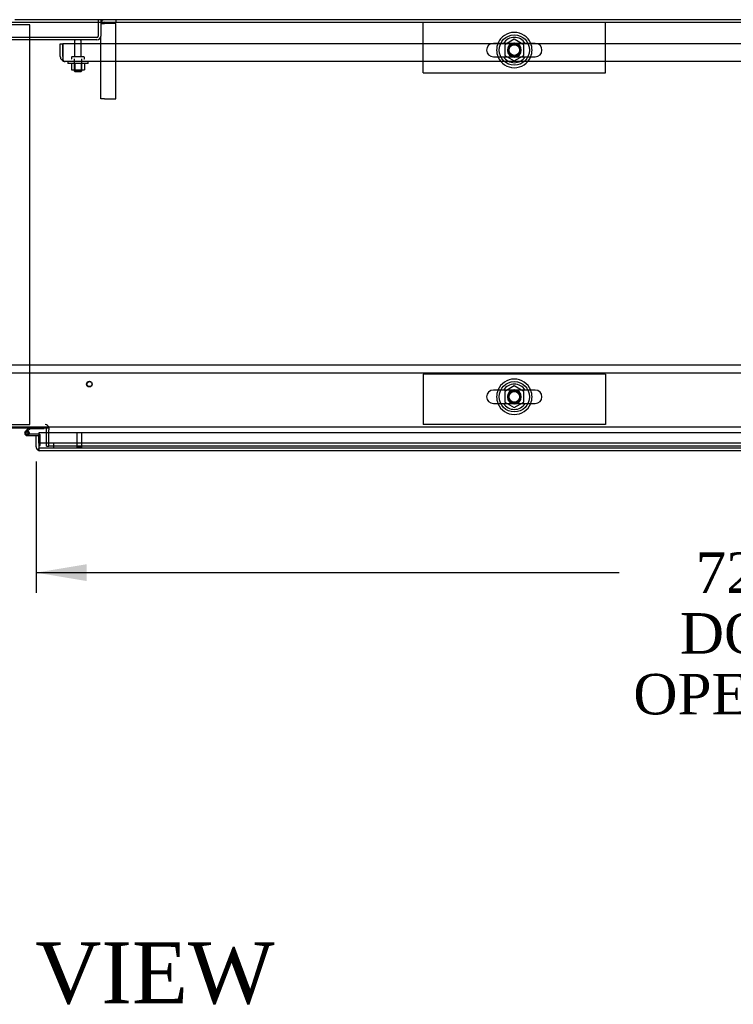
# Model space of a CAD drawing. Header units: inches. Extents: x 2 to 538, y -2 to 358.
# Tile 26 of 40: x 170 to 205, y 232 to 281. Entities that reach past the tile are written whole.
import ezdxf
from ezdxf.enums import TextEntityAlignment as Align
from ezdxf.lldxf.tags import DXFTag

# ---------------------------------------------------------------- set-up
doc = ezdxf.new("R2010")
doc.units = ezdxf.units.IN
doc.header["$MEASUREMENT"] = 0
for name, color, linetype in [('COM40146', 7, 'Continuous'), ('COM40430', 7, 'Continuous'), ('COM52839', 7, 'Continuous'), ('COM52840', 7, 'Continuous'), ('COM52841', 7, 'Continuous'), ('COM52847', 7, 'Continuous'), ('COM53520', 7, 'Continuous'), ('COM54578-80', 7, 'Continuous'), ('COM70334', 7, 'Continuous'), ('COM71127-2', 7, 'Continuous'), ('COM71131-2', 7, 'Continuous'), ('Default', 7, 'Continuous'), ('GSK11033', 7, 'Continuous'), ('NTS166105', 7, 'Continuous'), ('NTS166905', 7, 'Continuous'), ('SCS00680', 7, 'Continuous'), ('STD21878', 7, 'Continuous'), ('STD26094', 7, 'Continuous'), ('WAF25059', 7, 'Continuous'), ('WAF25362', 7, 'Continuous'), ('WAM254785', 7, 'Continuous')]:
    doc.layers.add(name, color=color, linetype=linetype)
doc.styles.add('SEACAD_Times_New_Roman', font='times.ttf')
tags = doc.linetypes.add('HIDDEN2', pattern=[0.1875, 0.125, -0.0625]).pattern_tags.tags
tags[6:7] = [DXFTag(74, 4), DXFTag(75, 0), DXFTag(340, '0'), DXFTag(46, 0.0), DXFTag(50, 0.0), DXFTag(44, 0.0), DXFTag(45, 0.0)]
tags[4:5] = [DXFTag(74, 4), DXFTag(75, 0), DXFTag(340, '0'), DXFTag(46, 0.0), DXFTag(50, 0.0), DXFTag(44, 0.0), DXFTag(45, 0.0)]
doc.dimstyles.new('HAMMOND_(STH_-_540x360)', dxfattribs={"dimtxt": 2, "dimasz": 2.5, "dimexe": 1, "dimexo": 1, "dimgap": 0.5, "dimtad": 0, "dimtih": 1, "dimtoh": 1, "dimzin": 0, "dimdsep": 46, "dimtxsty": 'SEACAD_Times_New_Roman', "dimblk1": '_SE_FILLED', "dimblk2": '_SE_FILLED', "dimsah": 1, "dimcen": 1, "dimadec": 0, "dimazin": 0, "dimtfac": 0.8, "dimtofl": 0, "dimtmove": 0, "dimatfit": 3, "dimfxl": 1, "dimtolj": 1, "dimtzin": 0, "dimarcsym": 0})

# ---------------------------------------------------------------- blocks, each defined once
blk = doc.blocks.new('SE')
at = {"layer": 'COM40146', "color": 7, "linetype": 'HIDDEN2'}
for p, q in [((172.153, 279.831), (172.278, 279.831)), ((172.153, 279.206), (172.153, 279.831)), ((242.028, 279.831), (172.278, 279.831)), ((172.278, 279.831), (172.278, 279.206)), ((172.278, 279.206), (172.278, 279.831)), ((172.278, 279.206), (172.278, 279.206)), ((172.278, 279.206), (172.278, 279.028)), ((172.278, 279.206), (172.278, 279.079)), ((172.278, 279.079), (172.228, 279.028)), ((241.903, 278.956), (172.403, 278.956)), ((172.403, 278.956), (172.403, 278.956)), ((172.403, 278.956), (172.403, 278.956))]:
    blk.add_line(p, q, dxfattribs=at)
for start, end in [(180, 225.4399), (225.4399, 269.8781), (269.9564, 270)]:
    blk.add_arc((172.403, 279.206), 0.25, start, end, dxfattribs=at)
blk.add_open_spline([(172.278, 279.028), (172.299, 279.005), (172.32, 278.987), (172.362, 278.963), (172.382, 278.956), (172.403, 278.956)], degree=3, knots=[0, 0, 0, 0, 0.5, 0.5, 1, 1, 1, 1], dxfattribs=at)
at = {"layer": 'COM40430', "color": 7, "linetype": 'HIDDEN2'}
for p, q in [((174.153, 280.833), (174.338, 280.833)), ((174.903, 280.833), (174.338, 280.833)), ((174.903, 281.018), (174.903, 280.893)), ((174.903, 277.112), (174.903, 280.833)), ((174.153, 277.112), (174.153, 280.203)), ((174.338, 277.112), (174.153, 277.112)), ((174.338, 277.112), (174.903, 277.112))]:
    blk.add_line(p, q, dxfattribs=at)
for radius in [0.185, 0.06]:
    blk.add_arc((174.338, 280.833), radius, 90, 180, dxfattribs=at)
at = {"layer": 'COM52839', "color": 7, "linetype": 'Continuous'}
blk.add_line((171.466, 260.606), (171.466, 260.833), dxfattribs=at)
at = {"layer": 'COM52839', "color": 7, "linetype": 'HIDDEN2'}
for q in [(171.466, 260.606), (171.591, 259.956)]:
    blk.add_line((171.466, 259.956), q, dxfattribs=at)
for radius, start in [(0.185, 7.1503), (0.06, 22.5687)]:
    blk.add_arc((171.406, 260.833), radius, start, 90, dxfattribs=at)
at = {"layer": 'COM52839', "color": 7, "linetype": 'Continuous'}
for radius, end in [(0.06, 22.5687), (0.185, 7.1503)]:
    blk.add_arc((171.406, 260.833), radius, 0, end, dxfattribs=at)
at = {"layer": 'COM52840', "color": 7, "linetype": 'HIDDEN2'}
for p, q in [((190.091, 278.393), (190.091, 280.893)), ((199.091, 278.393), (199.091, 280.893)), ((190.091, 278.393), (199.091, 278.393)), ((190.091, 263.518), (190.091, 261.018)), ((199.091, 263.518), (190.091, 263.518)), ((199.091, 263.518), (199.091, 261.018)), ((199.091, 261.018), (190.091, 261.018))]:
    blk.add_line(p, q, dxfattribs=at)
at = {"layer": 'COM52841', "color": 7, "linetype": 'HIDDEN2'}
for p, q in [((174.028, 281.018), (174.028, 280.203)), ((174.153, 281.018), (174.153, 280.203)), ((173.968, 280.143), (165.338, 280.143)), ((173.968, 280.018), (165.338, 280.018))]:
    blk.add_line(p, q, dxfattribs=at)
for radius in [0.06, 0.185]:
    blk.add_arc((173.968, 280.203), radius, 270, 0, dxfattribs=at)
at = {"layer": 'COM52847', "color": 7, "linetype": 'Continuous'}
for p, q in [((170.966, 260.478), (171.091, 260.478)), ((170.966, 259.916), (170.966, 260.478)), ((206.656, 260.606), (171.091, 260.606)), ((171.091, 260.606), (171.091, 259.916)), ((171.091, 260.106), (171.091, 260.478)), ((171.091, 259.834), (171.041, 259.767)), ((171.091, 259.916), (171.091, 259.916)), ((171.091, 259.916), (171.091, 259.767)), ((171.091, 259.916), (171.091, 259.834)), ((171.15, 259.731), (171.151, 259.731)), ((206.656, 259.731), (171.151, 259.731)), ((171.151, 259.731), (171.151, 259.731)), ((171.151, 259.731), (171.151, 259.731))]:
    blk.add_line(p, q, dxfattribs=at)
for start, end in [(180, 233.806), (233.806, 269.8792), (269.9411, 270)]:
    blk.add_arc((171.151, 259.916), 0.185, start, end, dxfattribs=at)
blk.add_open_spline([(171.091, 259.767), (171.101, 259.755), (171.111, 259.747), (171.126, 259.737), (171.131, 259.735), (171.141, 259.732), (171.146, 259.731), (171.151, 259.731)], degree=3, knots=[0, 0, 0, 0, 0.5, 0.5, 0.75, 0.75, 1, 1, 1, 1], dxfattribs=at)
at = {"layer": 'COM53520', "color": 7, "linetype": 'HIDDEN2'}
for p, q in [((240.966, 263.956), (134.966, 263.956)), ((134.966, 263.581), (240.966, 263.581))]:
    blk.add_line(p, q, dxfattribs=at)
at = {"layer": 'COM54578-80', "color": 7, "linetype": 'Continuous'}
for p, q in [((170.476, 260.726), (170.432, 260.682)), ((170.643, 260.893), (170.476, 260.726)), ((170.545, 260.707), (170.559, 260.721)), ((170.559, 260.721), (170.669, 260.831)), ((170.669, 260.831), (171.363, 260.831)), ((171.363, 260.831), (171.363, 260.893)), ((170.448, 260.608), (170.448, 260.583)), ((170.523, 260.658), (170.498, 260.658)), ((170.498, 260.533), (170.523, 260.533)), ((170.511, 260.478), (170.966, 260.478)), ((171.091, 260.54), (170.55, 260.54)), ((170.573, 260.583), (170.573, 260.608)), ((170.573, 260.59), (170.627, 260.585))]:
    blk.add_line(p, q, dxfattribs=at)
at = {"layer": 'COM54578-80', "color": 7, "linetype": 'HIDDEN2'}
for p, q in [((170.475, 260.637), (170.545, 260.707)), ((170.55, 260.54), (170.511, 260.54)), ((170.628, 260.595), (170.566, 260.595)), ((170.566, 260.59), (170.573, 260.59)), ((171.128, 260.54), (171.091, 260.54)), ((171.153, 259.991), (171.153, 260.515)), ((171.091, 259.991), (171.153, 259.991))]:
    blk.add_line(p, q, dxfattribs=at)
at = {"layer": 'COM54578-80', "color": 7, "linetype": 'Continuous'}
for centre, radius, start, end in [((170.511, 260.595), 0.117, 354.7841, 270), ((170.511, 260.595), 0.135, 68.9858, 104.9706), ((170.498, 260.608), 0.05, 90, 180), ((170.498, 260.583), 0.05, 180, 270), ((170.523, 260.608), 0.05, 0, 90), ((170.523, 260.583), 0.05, 270, 0), ((170.511, 260.595), 0.117, 331.9602, 354.7841)]:
    blk.add_arc(centre, radius, start, end, dxfattribs=at)
at = {"layer": 'COM54578-80', "color": 7, "linetype": 'HIDDEN2'}
for centre, radius, start, end in [((170.511, 260.595), 0.055, 354.7841, 270), ((170.511, 260.595), 0.055, 270, 354.7841), ((170.511, 260.595), 0.117, 270, 331.9602), ((171.128, 260.515), 0.025, 0, 90)]:
    blk.add_arc(centre, radius, start, end, dxfattribs=at)
at = {"layer": 'COM70334', "color": 7, "linetype": 'HIDDEN2'}
for p, q in [((170.653, 280.768), (168.653, 280.768)), ((170.653, 261.018), (170.653, 280.768)), ((169.653, 261.018), (170.653, 261.018))]:
    blk.add_line(p, q, dxfattribs=at)
at = {"layer": 'COM71127-2', "color": 7, "linetype": 'Continuous'}
blk.add_line((228.403, 281.018), (169.903, 281.018), dxfattribs=at)
at = {"layer": 'COM71131-2', "color": 7, "linetype": 'Continuous'}
for p, q in [((169.653, 280.893), (244.091, 280.893)), ((242.341, 260.893), (169.653, 260.893)), ((169.653, 260.856), (170.606, 260.856)), ((171.363, 260.856), (171.591, 260.856)), ((171.591, 260.856), (171.591, 260.768)), ((171.591, 260.606), (171.591, 260.768))]:
    blk.add_line(p, q, dxfattribs=at)
at = {"layer": 'COM71131-2', "color": 7, "linetype": 'HIDDEN2'}
for p, q in [((170.606, 260.856), (171.363, 260.856)), ((171.591, 259.956), (171.591, 260.606)), ((242.341, 259.956), (171.591, 259.956))]:
    blk.add_line(p, q, dxfattribs=at)
for centre, start, end in [((194.591, 279.518), 0, 264.2997), ((194.591, 279.518), 273.4503, 0), ((194.591, 262.393), 0, 264.2997), ((194.591, 262.393), 273.4503, 0)]:
    blk.add_arc(centre, 0.344, start, end, dxfattribs=at)
at = {"layer": 'GSK11033', "color": 7, "linetype": 'HIDDEN2'}
for p, q in [((206.656, 260.106), (171.091, 260.106)), ((206.656, 259.856), (171.091, 259.856)), ((171.841, 259.856), (171.841, 260.106))]:
    blk.add_line(p, q, dxfattribs=at)
at = {"layer": 'GSK11033', "color": 7, "linetype": 'Continuous'}
for p, q in [((171.091, 260.106), (171.091, 260.106)), ((171.091, 260.106), (171.091, 259.856)), ((171.091, 259.856), (171.091, 259.856))]:
    blk.add_line(p, q, dxfattribs=at)
at = {"layer": 'NTS166105', "color": 7, "linetype": 'HIDDEN2'}
for p, q in [((172.712, 278.86), (172.712, 278.54)), ((172.874, 278.86), (172.874, 278.54)), ((173.183, 278.86), (173.183, 278.54)), ((173.344, 278.86), (173.344, 278.54)), ((172.712, 278.54), (172.874, 278.54)), ((172.874, 278.54), (173.183, 278.54)), ((173.183, 278.54), (173.344, 278.54))]:
    blk.add_line(p, q, dxfattribs=at)
at = {"layer": 'NTS166905', "color": 7, "linetype": 'HIDDEN2'}
for p, q in [((194.586, 280.056), (194.126, 279.781)), ((194.126, 279.781), (194.126, 279.255)), ((195.056, 279.781), (194.586, 280.056)), ((195.056, 279.255), (195.056, 279.781)), ((194.126, 279.255), (194.591, 278.983)), ((194.591, 278.983), (195.056, 279.255)), ((194.586, 262.931), (194.126, 262.656)), ((194.126, 262.656), (194.126, 262.13)), ((195.056, 262.656), (194.586, 262.931)), ((195.056, 262.13), (195.056, 262.656)), ((194.126, 262.13), (194.591, 261.858)), ((194.591, 261.858), (195.056, 262.13))]:
    blk.add_line(p, q, dxfattribs=at)
for centre in [(194.591, 279.518), (194.591, 262.393)]:
    blk.add_circle(centre, 0.263, dxfattribs=at)
at = {"layer": 'SCS00680', "color": 7, "linetype": 'Continuous'}
for p, q in [((195.626, 279.85), (193.555, 279.85)), ((193.555, 279.187), (195.626, 279.187)), ((195.626, 262.725), (193.555, 262.725)), ((193.555, 262.062), (195.626, 262.062))]:
    blk.add_line(p, q, dxfattribs=at)
for centre, radius, start, end in [((194.591, 279.518), 0.625, 32.0055, 147.9945), ((193.555, 279.518), 0.331, 90, 270), ((195.626, 279.518), 0.331, 270, 90), ((194.591, 279.518), 0.625, 212.0055, 327.9945), ((193.555, 262.393), 0.331, 90, 270), ((194.591, 262.393), 0.625, 32.0055, 147.9945), ((195.626, 262.393), 0.331, 270, 90), ((194.591, 262.393), 0.625, 212.0055, 327.9945)]:
    blk.add_arc(centre, radius, start, end, dxfattribs=at)
for points in [[(194.381, 279.852), (194.384, 279.852), (194.386, 279.852), (194.418, 279.856), (194.447, 279.857), (194.508, 279.857), (194.54, 279.857), (194.591, 279.856), (194.61, 279.856), (194.629, 279.857)], [(194.381, 262.727), (194.384, 262.727), (194.386, 262.727), (194.418, 262.731), (194.447, 262.732), (194.508, 262.732), (194.54, 262.732), (194.591, 262.731), (194.61, 262.731), (194.629, 262.732)]]:
    blk.add_open_spline(points, degree=3, knots=[0.74722968, 0.74722968, 0.74722968, 0.74722968, 0.75, 0.75, 0.78125, 0.78125, 0.8125, 0.8125, 0.83073551, 0.83073551, 0.83073551, 0.83073551], dxfattribs=at)
at = {"layer": 'STD21878', "color": 7, "linetype": 'HIDDEN2'}
for p, q in [((172.966, 260.606), (172.966, 259.888)), ((173.216, 259.888), (173.216, 260.606)), ((173.231, 259.888), (172.95, 259.888)), ((172.95, 259.888), (172.95, 259.856)), ((173.231, 259.856), (173.231, 259.888))]:
    blk.add_line(p, q, dxfattribs=at)
for radius in [0.141, 0.125]:
    blk.add_circle((173.591, 263.018), radius, dxfattribs=at)
at = {"layer": 'STD26094', "color": 7, "linetype": 'HIDDEN2'}
for p, q in [((172.863, 279.958), (172.863, 279.181)), ((173.193, 279.181), (173.193, 279.958)), ((172.703, 279.151), (172.703, 279.111)), ((173.323, 279.181), (172.733, 279.181)), ((173.353, 279.111), (173.353, 279.151)), ((172.841, 279.081), (172.841, 278.494)), ((173.216, 278.494), (173.216, 279.081)), ((173.216, 278.494), (172.841, 278.494)), ((172.841, 278.494), (172.878, 278.456)), ((172.878, 278.456), (173.178, 278.456)), ((173.178, 278.456), (173.216, 278.494))]:
    blk.add_line(p, q, dxfattribs=at)
for centre, radius, start, end in [((172.923, 279.958), 0.06, 90, 180), ((173.133, 279.958), 0.06, 0, 90), ((172.733, 279.151), 0.03, 90, 180), ((173.323, 279.151), 0.03, 0, 90), ((172.733, 279.111), 0.03, 180, 270), ((173.323, 279.111), 0.03, 270, 0)]:
    blk.add_arc(centre, radius, start, end, dxfattribs=at)
at = {"layer": 'WAF25059', "color": 7, "linetype": 'HIDDEN2'}
for p, q in [((172.528, 278.956), (172.528, 278.86)), ((173.528, 278.86), (172.528, 278.86)), ((173.528, 278.86), (173.528, 278.956))]:
    blk.add_line(p, q, dxfattribs=at)
at = {"layer": 'WAF25362', "color": 7, "linetype": 'Continuous'}
for centre, start, end in [((194.591, 279.518), 22.2452, 157.7548), ((194.591, 279.518), 202.2452, 337.7548), ((194.591, 262.393), 22.2452, 157.7548), ((194.591, 262.393), 202.2452, 337.7548)]:
    blk.add_arc(centre, 0.875, start, end, dxfattribs=at)
at = {"layer": 'WAF25362', "color": 7, "linetype": 'HIDDEN2'}
for centre, radius, start, end in [((194.591, 279.518), 0.875, 157.7548, 202.2452), ((194.591, 279.518), 0.344, 95.4262, 269.625), ((194.591, 279.518), 0.344, 0, 86.7443), ((194.591, 279.518), 0.875, 0, 22.2452), ((194.591, 279.518), 0.344, 277.5578, 0), ((194.591, 279.518), 0.875, 337.7548, 0), ((194.591, 262.393), 0.875, 157.7548, 202.2452), ((194.591, 262.393), 0.344, 95.4262, 269.625), ((194.591, 262.393), 0.344, 0, 86.7443), ((194.591, 262.393), 0.875, 0, 22.2452), ((194.591, 262.393), 0.344, 277.5578, 0), ((194.591, 262.393), 0.875, 337.7548, 0)]:
    blk.add_arc(centre, radius, start, end, dxfattribs=at)
at = {"layer": 'WAM254785', "color": 7, "linetype": 'HIDDEN2'}
for centre, radius in [((194.591, 279.518), 0.75), ((194.591, 279.518), 0.312), ((194.591, 262.393), 0.75), ((194.591, 262.393), 0.312)]:
    blk.add_circle(centre, radius, dxfattribs=at)
blk = doc.blocks.new('DMBLK3541')
at = {"layer": 'Default', "linetype": 'Continuous'}
for points in [[(173.466, 253.29), (173.466, 254.123), (170.966, 253.707)], [(240.466, 253.29), (242.966, 253.707), (240.466, 254.123)]]:
    blk.add_hatch(color=7, dxfattribs=at).paths.add_polyline_path(points)
at = {"layer": 'Default', "color": 7, "linetype": 'Continuous'}
for p, q in [((170.966, 259.197), (170.966, 252.707)), ((242.966, 259.197), (242.966, 252.707)), ((170.966, 253.707), (199.773, 253.707)), ((214.159, 253.707), (242.966, 253.707))]:
    blk.add_line(p, q, dxfattribs=at)
at = {"layer": 'Default', "color": 7, "linetype": 'Continuous', "style": 'SEACAD_Times_New_Roman'}
for s, p in [('72.00', (203.553, 254.707)), ('DOOR', (202.771, 251.707)), ('OPENING', (200.473, 248.707))]:
    blk.add_text(s, height=2, dxfattribs=at).set_placement(p, align=Align.TOP_LEFT)
blk = doc.blocks.new('_SE_FILLED')
at = {"color": 0}
blk.add_line((0, 0), (-1, 0), dxfattribs=at)
blk.add_solid([(0, 0), (-1, -0.1665), (-1, 0.1665), (0, 0)], dxfattribs=at)

msp = doc.modelspace()

# ---------------------------------------------------------------- block references
at = {"layer": 'Default'}
msp.add_blockref('SE', (0, 0), dxfattribs=at)

# ---------------------------------------------------------------- texts
at = {"layer": 'Default', "color": 7, "linetype": 'Continuous', "style": 'SEACAD_Times_New_Roman'}
msp.add_text('TOP VIEW', height=3, dxfattribs=at).set_placement((161.225, 235.439), align=Align.TOP_LEFT)

# ---------------------------------------------------------------- dimensions: what is measured, and where the dimension line sits
at = {"layer": 'Default', "color": 7, "linetype": 'Continuous'}
dim = msp.add_linear_dim(base=(170.966, 253.707), p1=(170.966, 260.197), p2=(242.966, 260.197), angle=0, text='\\A1;<>\\PDOOR\\XOPENING', dimstyle='HAMMOND_(STH_-_540x360)', dxfattribs=at)
dim.commit()
dim.dimension.update_dxf_attribs({"geometry": 'DMBLK3541', "text_midpoint": (206.966, 253.707), "dimtype": 161})

doc.saveas('drawing.dxf')
